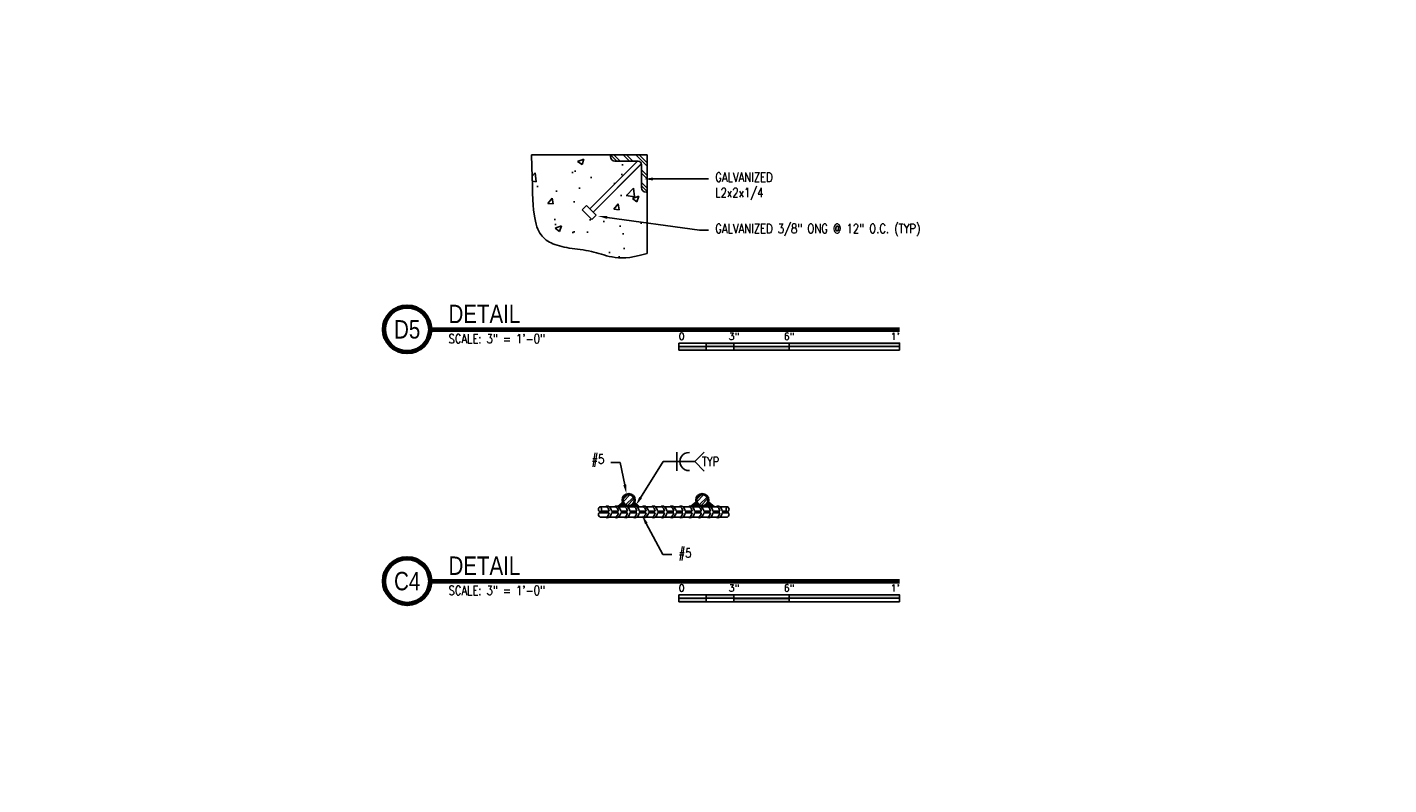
# Model space of a CAD drawing. Header units: inches. Extents: x 724 to 1800, y 17 to 339.
# Tile 33 of 33: x 1524 to 1598, y 259 to 300. Entities that reach past the tile are written whole.
import ezdxf
from ezdxf import colors
from ezdxf.entities.mleader import LeaderData, LeaderLine
from ezdxf.enums import TextEntityAlignment as Align
from ezdxf.math import Vec2, Vec3

# ---------------------------------------------------------------- set-up
doc = ezdxf.new("R2010")
doc.units = ezdxf.units.IN
doc.header["$MEASUREMENT"] = 0
for name, color, linetype in [('A-DETL', 3, 'Continuous'), ('A-DETL-MEDM', 3, 'Continuous'), ('A-WALL-PATT', 8, 'Continuous'), ('G-ANNO-TEXT', 2, 'Continuous'), ('M-DETL-HVY', 4, 'Continuous'), ('M-DETL-LIGHT', 1, 'Continuous'), ('S-ANNO-SYMB', 2, 'Continuous')]:
    doc.layers.add(name, color=color, linetype=linetype)
doc.styles.add('Annotative', font='romans.shx', dxfattribs={"width": 0.8, "height": 0.125})
doc.styles.add('Arial', font='romans.shx', dxfattribs={"width": 0.8})
doc.styles.add('TITLES', font='swiss.ttf', dxfattribs={"width": 0.8, "height": 0.25})

# ---------------------------------------------------------------- blocks, each defined once
blk = doc.blocks.new('*U29')
for points in [[(-3, -0.281), (-2.625, -0.281), (-2.625, -0.234), (-3, -0.234)], [(-2.625, -0.188), (-2.25, -0.188), (-2.25, -0.234), (-2.625, -0.234)], [(-2.25, -0.235), (-1.5, -0.235), (-1.5, -0.281), (-2.25, -0.281)], [(-1.5, -0.234), (0, -0.234), (0, -0.187), (-1.5, -0.187)]]:
    blk.add_hatch(color=256).paths.add_polyline_path(points)
for p, q in [((0, -0.187), (-3, -0.187)), ((-3, -0.281), (-3, -0.187)), ((0, -0.234), (-3, -0.234)), ((0, -0.281), (-3, -0.281)), ((-2.625, -0.281), (-2.625, -0.188)), ((-2.25, -0.281), (-2.25, -0.188)), ((-1.5, -0.281), (-1.5, -0.188)), ((0, -0.187), (0, -0.281))]:
    blk.add_line(p, q)
at = {"flags": 128}
for points in [[(-3, -0.281), (-2.625, -0.281), (-2.625, -0.234), (-3, -0.234), (-3, -0.281)], [(-2.625, -0.188), (-2.25, -0.188), (-2.25, -0.234), (-2.625, -0.234), (-2.625, -0.188)], [(-2.25, -0.235), (-1.5, -0.235), (-1.5, -0.281), (-2.25, -0.281), (-2.25, -0.235)], [(-1.5, -0.234), (0, -0.234), (0, -0.187), (-1.5, -0.187), (-1.5, -0.234)]]:
    blk.add_lwpolyline(points, close=True, dxfattribs=at)
at = {"style": 'Arial'}
blk.add_text('0', height=0.0937, dxfattribs=at).set_placement((-3, -0.094), align=Align.MIDDLE_LEFT)
for s, p in [('3"', (-2.25, -0.094)), ('6"', (-1.5, -0.094))]:
    blk.add_text(s, height=0.0937, dxfattribs=at).set_placement(p, align=Align.MIDDLE_CENTER)
blk.add_text("1'", height=0.0937, dxfattribs=at).set_placement((0, -0.094), align=Align.MIDDLE_RIGHT)
blk = doc.blocks.new('*U4')
at = {"linetype": 'Continuous', "lineweight": 70}
blk.add_line((1.125, 0.625), (7.5, 0.625), dxfattribs=at)
at = {"lineweight": 70}
blk.add_circle((0.812, 0.625), 0.312, dxfattribs=at)
at = {"style": 'Arial'}
blk.add_attdef('DRAWING_AREA_TITLE', text='', height=0.187, dxfattribs=at).set_placement((1.374, 0.634), align=Align.BOTTOM_LEFT)
blk.add_attdef('X#', text='', height=0.187, dxfattribs=at).set_placement((0.812, 0.625), align=Align.MIDDLE_CENTER)
blk.add_attdef('SCALE:', text='', height=0.0938, dxfattribs=at).set_placement((1.374, 0.561), align=Align.TOP_LEFT)
blk = doc.blocks.new('*U3')
at = {"linetype": 'Continuous', "lineweight": 70}
blk.add_line((1.125, 0.625), (7.5, 0.625), dxfattribs=at)
at = {"lineweight": 70}
blk.add_circle((0.812, 0.625), 0.312, dxfattribs=at)
at = {"style": 'Arial'}
blk.add_attdef('DRAWING_AREA_TITLE', text='', height=0.187, dxfattribs=at).set_placement((1.374, 0.634), align=Align.BOTTOM_LEFT)
blk.add_attdef('X#', text='', height=0.187, dxfattribs=at).set_placement((0.812, 0.625), align=Align.MIDDLE_CENTER)
blk.add_attdef('SCALE:', text='', height=0.0938, dxfattribs=at).set_placement((1.374, 0.561), align=Align.TOP_LEFT)

msp = doc.modelspace()

# ---------------------------------------------------------------- hatches: boundary and pattern name
at = {"layer": 'A-WALL-PATT'}
h = msp.add_hatch(dxfattribs=at)
h.set_pattern_fill('AR-CONC', color=8, scale=0.5, style=0)
h.set_pattern_definition([(50, (375.0027, -2), (3.586301, -0.313761), [0.375, -4.125]), (355, (375.0027, -2), (-0.693757, 3.760961), [0.3, -3.3]), (100.45144, (375.3016, -2.026), (2.892544, 3.4472), [0.318701, -3.505711]), (46.1842, (375.0027, -1), (5.336207, -0.827596), [0.5625, -6.1875]), (96.63564, (375.4474, -1.069), (4.67331, 4.870593), [0.478052, -5.25857]), (351.18416, (375.0027, -1), (4.67331, 4.870593), [0.45, -4.95]), (21, (375.5027, -1.25), (2.984535, -2.0130945), [0.375, -4.125]), (326, (375.5027, -1.25), (1.216577, 3.62575), [0.3, -3.3]), (71.45144, (375.7514, -1.4177), (4.201112, 1.612656), [0.318701, -3.505711]), (37.5, (375.0027, -2), (0.0607993, 1.6644693), [0, -3.26, 0, -3.35, 0, -3.3125]), (7.5, (375.0027, -2), (1.3153477, 1.9720586), [0, -1.91, 0, -3.185, 0, -1.2625]), (327.5, (373.8877, -2), (2.6691122, -0.1127744), [0, -1.25, 0, -3.9, 0, -5.175]), (317.5, (373.3877, -2), (2.915931, 0.500525), [0, -1.625, 0, -2.59, 0, -3.675])])
h.paths.add_polyline_path([(1556.4578, 287.9952), (1556.8454, 287.9952), (1557.3515, 288.0907), (1557.7933, 288.2036), (1557.7933, 291.5664), (1557.4808, 291.5664), (1557.4808, 293.0857), (1554.8514, 290.4564), (1555.0282, 290.2796), (1554.7925, 290.0439), (1554.2621, 290.5742), (1554.4979, 290.8099), (1554.6746, 290.6331), (1557.2954, 293.2539), (1555.7933, 293.2539), (1555.7933, 293.5664), (1551.5101, 293.5664), (1551.5751, 292.1027), (1551.5751, 291.2138), (1551.6282, 290.5827), (1551.7048, 290.0886), (1551.8067, 289.6899), (1551.9541, 289.3783), (1552.1946, 289.0653), (1552.3713, 288.8886), (1552.7223, 288.7357), (1552.9562, 288.6476), (1553.3492, 288.5688), (1553.7989, 288.4882), (1554.2257, 288.4298), (1554.6068, 288.3723), (1555.0232, 288.26), (1555.5022, 288.1166), (1556.0412, 287.9952)])

# ---------------------------------------------------------------- linework, layer by layer
at = {"layer": 'A-DETL'}
for p, q in [((1555.2313, 274.4546), (1555.5864, 274.4546)), ((1555.7321, 274.4546), (1556.0872, 274.4546)), ((1556.218, 274.4987), (1556.1961, 274.4768)), ((1556.2328, 274.4546), (1556.588, 274.4546)), ((1556.7336, 274.4546), (1557.0887, 274.4546)), ((1557.2344, 274.4546), (1557.5895, 274.4546)), ((1557.7352, 274.4546), (1558.0903, 274.4546)), ((1558.236, 274.4546), (1558.5911, 274.4546)), ((1558.7365, 274.4546), (1559.0919, 274.4546)), ((1559.2375, 274.4546), (1559.5927, 274.4546)), ((1559.7383, 274.4546), (1560.0934, 274.4546)), ((1560.2391, 274.4546), (1560.5942, 274.4546)), ((1560.7399, 274.4546), (1561.5958, 274.4546)), ((1561.7415, 274.4546), (1562.1564, 274.4546)), ((1555.1793, 274.1265), (1555.7251, 274.1265)), ((1555.5864, 273.8921), (1555.2313, 273.8921)), ((1555.2832, 274.2203), (1555.7251, 274.2203)), ((1556.0872, 273.8921), (1555.7321, 273.8921)), ((1555.8536, 274.2203), (1556.2259, 274.2203)), ((1555.8536, 274.1265), (1556.2259, 274.1265)), ((1556.588, 273.8921), (1556.2328, 273.8921)), ((1556.3544, 274.2203), (1556.7267, 274.2203)), ((1556.3544, 274.1265), (1556.7267, 274.1265)), ((1557.0887, 273.8921), (1556.7336, 273.8921)), ((1556.8552, 274.2203), (1557.2275, 274.2203)), ((1556.8552, 274.1265), (1557.2275, 274.1265)), ((1557.5895, 273.8921), (1557.2344, 273.8921)), ((1557.356, 274.2203), (1557.7283, 274.2203)), ((1557.356, 274.1265), (1557.7283, 274.1265)), ((1558.0903, 273.8921), (1557.7352, 273.8921)), ((1557.8568, 274.2203), (1558.2291, 274.2203)), ((1557.8568, 274.1265), (1558.2291, 274.1265)), ((1558.5911, 273.8921), (1558.236, 273.8921)), ((1558.3575, 274.2203), (1558.7298, 274.2203)), ((1558.3575, 274.1265), (1558.7298, 274.1265)), ((1559.0919, 273.8921), (1558.7368, 273.8921)), ((1558.8583, 274.2203), (1559.2306, 274.2203)), ((1558.8583, 274.1265), (1559.2306, 274.1265)), ((1559.5927, 273.8921), (1559.2375, 273.8921)), ((1559.3591, 274.2203), (1559.7314, 274.2203)), ((1559.3591, 274.1265), (1559.7314, 274.1265)), ((1560.0934, 273.8921), (1559.7383, 273.8921)), ((1559.8599, 274.2203), (1560.2322, 274.2203)), ((1559.8599, 274.1265), (1560.2322, 274.1265)), ((1560.5942, 273.8921), (1560.2391, 273.8921)), ((1560.3607, 274.2203), (1560.733, 274.2203)), ((1560.3607, 274.1265), (1560.733, 274.1265)), ((1561.095, 273.8921), (1560.7399, 273.8921)), ((1560.8615, 274.2203), (1561.2338, 274.2203)), ((1560.8615, 274.1265), (1561.2338, 274.1265)), ((1561.5958, 273.8921), (1561.2407, 273.8921)), ((1561.3623, 274.2203), (1561.7346, 274.2203)), ((1561.3623, 274.1265), (1561.7346, 274.1265)), ((1562.1564, 273.8921), (1561.7415, 273.8921)), ((1561.863, 274.2203), (1562.1045, 274.2203)), ((1561.863, 274.1265), (1562.2083, 274.1265))]:
    msp.add_line(p, q, dxfattribs=at)
for centre in [(1556.786, 274.814), (1560.786, 274.814)]:
    msp.add_circle(centre, 0.3594, dxfattribs=at)
for centre, radius, start, end in [((1555.3111, 274.314), 0.1617, 119.57386, 240.42614), ((1555.1515, 274.314), 0.1617, 299.57386, 60.42614), ((1555.628, 274.3222), 0.1686, 52.452976, 128.236748), ((1555.5563, 274.3598), 0.0994, 36.471535, 72.413875), ((1555.2399, 274.1225), 0.4949, 11.386755, 36.789675), ((1555.4391, 274.154), 0.4198, 9.086783, 45.987768), ((1556.1288, 274.3222), 0.1686, 52.452976, 128.236748), ((1556.0571, 274.3598), 0.0994, 36.471535, 72.413875), ((1555.7407, 274.1225), 0.4949, 11.386755, 36.789675), ((1555.9399, 274.154), 0.4198, 9.086783, 45.987768), ((1556.6296, 274.3222), 0.1686, 52.452976, 128.236748), ((1556.5579, 274.3598), 0.0994, 36.471535, 72.413875), ((1556.2415, 274.1225), 0.4949, 11.386755, 36.789675), ((1556.4407, 274.154), 0.4198, 9.086783, 45.987768), ((1557.1304, 274.3222), 0.1686, 52.452976, 128.236748), ((1557.0587, 274.3598), 0.0994, 36.471535, 72.413875), ((1556.7423, 274.1225), 0.4949, 11.386755, 36.789675), ((1556.9414, 274.154), 0.4198, 9.086783, 45.987768), ((1557.6312, 274.3222), 0.1686, 52.452976, 128.236748), ((1557.5595, 274.3598), 0.0994, 36.471535, 72.413875), ((1557.2431, 274.1225), 0.4949, 11.386755, 36.789675), ((1557.4422, 274.154), 0.4198, 9.086783, 45.987768), ((1558.1319, 274.3222), 0.1686, 52.452976, 128.236748), ((1558.0603, 274.3598), 0.0994, 36.471535, 72.413875), ((1557.7439, 274.1225), 0.4949, 11.386755, 36.789675), ((1557.943, 274.154), 0.4198, 9.086783, 45.987768), ((1558.6327, 274.3222), 0.1686, 52.452976, 128.236748), ((1558.5611, 274.3598), 0.0994, 36.471535, 72.413875), ((1558.2447, 274.1225), 0.4949, 11.386755, 36.789675), ((1558.4438, 274.154), 0.4198, 9.086783, 45.987768), ((1559.1335, 274.3222), 0.1686, 52.452976, 128.236748), ((1559.0618, 274.3598), 0.0994, 36.471535, 72.413875), ((1558.7454, 274.1225), 0.4949, 11.386755, 36.789675), ((1558.9446, 274.154), 0.4198, 9.086783, 45.987768), ((1559.6343, 274.3222), 0.1686, 52.452976, 128.236748), ((1559.5626, 274.3598), 0.0994, 36.471535, 72.413875), ((1559.2462, 274.1225), 0.4949, 11.386755, 36.789675), ((1559.4454, 274.154), 0.4198, 9.086783, 45.987768), ((1560.1351, 274.3222), 0.1686, 52.452976, 128.236748), ((1560.0634, 274.3598), 0.0994, 36.471535, 72.413875), ((1559.747, 274.1225), 0.4949, 11.386755, 36.789675), ((1559.9461, 274.154), 0.4198, 9.086783, 45.987768), ((1560.6359, 274.3222), 0.1686, 52.452976, 128.236748), ((1560.5642, 274.3598), 0.0994, 36.471535, 72.413875), ((1560.2478, 274.1225), 0.4949, 11.386755, 36.789675), ((1560.4469, 274.154), 0.4198, 9.086783, 45.987768), ((1561.1366, 274.3222), 0.1686, 52.452976, 128.236748), ((1561.065, 274.3598), 0.0994, 36.471535, 72.413875), ((1560.7486, 274.1225), 0.4949, 11.386755, 36.789675), ((1560.9477, 274.154), 0.4198, 9.086783, 45.987768), ((1561.6374, 274.3222), 0.1686, 52.452976, 128.236748), ((1561.5658, 274.3598), 0.0994, 36.471535, 72.413875), ((1561.2494, 274.1225), 0.4949, 11.386755, 36.789675), ((1561.4485, 274.154), 0.4198, 9.086783, 45.987768), ((1562.2362, 274.314), 0.1617, 119.57386, 240.42614), ((1562.0766, 274.314), 0.1617, 299.57386, 60.42614), ((1555.3111, 274.0328), 0.1617, 119.57386, 240.42614), ((1555.628, 274.0246), 0.1686, 231.763252, 307.547024), ((1555.5563, 273.9869), 0.0994, 287.586125, 323.528465), ((1555.2399, 274.2242), 0.4949, 323.210325, 348.613245), ((1555.4391, 274.1928), 0.4198, 314.012232, 350.913217), ((1556.1288, 274.0246), 0.1686, 231.763252, 307.547024), ((1556.0571, 273.9869), 0.0994, 287.586125, 323.528465), ((1555.7407, 274.2242), 0.4949, 323.210325, 348.613245), ((1555.9399, 274.1928), 0.4198, 314.012232, 350.913217), ((1556.6296, 274.0246), 0.1686, 231.763252, 307.547024), ((1556.5579, 273.9869), 0.0994, 287.586125, 323.528465), ((1556.2415, 274.2242), 0.4949, 323.210325, 348.613245), ((1556.4407, 274.1928), 0.4198, 314.012232, 350.913217), ((1557.1304, 274.0246), 0.1686, 231.763252, 307.547024), ((1557.0587, 273.9869), 0.0994, 287.586125, 323.528465), ((1556.7423, 274.2242), 0.4949, 323.210325, 348.613245), ((1556.9414, 274.1928), 0.4198, 314.012232, 350.913217), ((1557.6312, 274.0246), 0.1686, 231.763252, 307.547024), ((1557.5595, 273.9869), 0.0994, 287.586125, 323.528465), ((1557.2431, 274.2242), 0.4949, 323.210325, 348.613245), ((1557.4422, 274.1928), 0.4198, 314.012232, 350.913217), ((1558.1319, 274.0246), 0.1686, 231.763252, 307.547024), ((1558.0603, 273.9869), 0.0994, 287.586125, 323.528465), ((1557.7439, 274.2242), 0.4949, 323.210325, 348.613245), ((1557.943, 274.1928), 0.4198, 314.012232, 350.913217), ((1558.6327, 274.0246), 0.1686, 231.763252, 307.547024), ((1558.5611, 273.9869), 0.0994, 287.586125, 323.528465), ((1558.2447, 274.2242), 0.4949, 323.210325, 348.613245), ((1558.4438, 274.1928), 0.4198, 314.012232, 350.913217), ((1559.1335, 274.0246), 0.1686, 231.763252, 307.547024), ((1559.0618, 273.9869), 0.0994, 287.586125, 323.528465), ((1558.7454, 274.2242), 0.4949, 323.210325, 348.613245), ((1558.9446, 274.1928), 0.4198, 314.012232, 350.913217), ((1559.6343, 274.0246), 0.1686, 231.763252, 307.547024), ((1559.5626, 273.9869), 0.0994, 287.586125, 323.528465), ((1559.2462, 274.2242), 0.4949, 323.210325, 348.613245), ((1559.4454, 274.1928), 0.4198, 314.012232, 350.913217), ((1560.1351, 274.0246), 0.1686, 231.763252, 307.547024), ((1560.0634, 273.9869), 0.0994, 287.586125, 323.528465), ((1559.747, 274.2242), 0.4949, 323.210325, 348.613245), ((1559.9461, 274.1928), 0.4198, 314.012232, 350.913217), ((1560.6359, 274.0246), 0.1686, 231.763252, 307.547024), ((1560.5642, 273.9869), 0.0994, 287.586125, 323.528465), ((1560.2478, 274.2242), 0.4949, 323.210325, 348.613245), ((1560.4469, 274.1928), 0.4198, 314.012232, 350.913217), ((1561.1366, 274.0246), 0.1686, 231.763252, 307.547024), ((1561.065, 273.9869), 0.0994, 287.586125, 323.528465), ((1560.7486, 274.2242), 0.4949, 323.210325, 348.613245), ((1560.9477, 274.1928), 0.4198, 314.012232, 350.913217), ((1561.6374, 274.0246), 0.1686, 231.763252, 307.547024), ((1561.5658, 273.9869), 0.0994, 287.586125, 323.528465), ((1561.2494, 274.2242), 0.4949, 323.210325, 348.613245), ((1561.4485, 274.1928), 0.4198, 314.012232, 350.913217), ((1562.0766, 274.0328), 0.1617, 299.57386, 60.42614)]:
    msp.add_arc(centre, radius, start, end, dxfattribs=at)
at = {"layer": 'A-DETL-MEDM'}
for p, q in [((1557.7933, 293.5664), (1551.5101, 293.5664)), ((1557.7933, 288.2036), (1557.7933, 293.5664)), ((1556.8413, 287.9946), (1557.3515, 288.0907)), ((1557.3515, 288.0907), (1557.7933, 288.2036))]:
    msp.add_line(p, q, dxfattribs=at)
msp.add_lwpolyline([(1551.5164, 293.5664), (1551.5301, 292.9262), (1551.5429, 292.3718), (1551.5557, 291.8943), (1551.5695, 291.4847), (1551.5851, 291.1342), (1551.6033, 290.8339), (1551.6251, 290.5748), (1551.6514, 290.348), (1551.6827, 290.1459), (1551.7191, 289.9652), (1551.7603, 289.8041), (1551.8059, 289.6607), (1551.8558, 289.5331), (1551.9096, 289.4193), (1551.9671, 289.3174), (1552.028, 289.2256), (1552.0921, 289.1422), (1552.1599, 289.0662), (1552.232, 288.9971), (1552.3088, 288.9342), (1552.3909, 288.877), (1552.4788, 288.8247), (1552.5732, 288.7768), (1552.6745, 288.7327), (1552.7832, 288.6918), (1552.8988, 288.6538), (1553.0208, 288.6187), (1553.1486, 288.5862), (1553.2818, 288.5562), (1553.4197, 288.5285), (1553.5619, 288.503), (1553.7077, 288.4796), (1553.8566, 288.4579), (1554.0076, 288.4372), (1554.1596, 288.4167), (1554.3118, 288.3955), (1554.463, 288.3727), (1554.6123, 288.3475), (1554.7586, 288.319), (1554.9009, 288.2864), (1555.0387, 288.2492), (1555.1738, 288.2088), (1555.3085, 288.1667), (1555.4449, 288.1249), (1555.5855, 288.0849), (1555.7323, 288.0485), (1555.8877, 288.0174), (1556.054, 287.9933), (1556.2329, 287.9779), (1556.4243, 287.9723), (1556.6273, 287.9775), (1556.8413, 287.9946)], dxfattribs=at)
at = {"layer": 'G-ANNO-TEXT'}
for p, q in [((1559.4074, 276.4048), (1559.4074, 277.4123)), ((1560.3737, 276.909), (1560.8891, 277.4244)), ((1560.3737, 276.909), (1560.8891, 276.3936))]:
    msp.add_line(p, q, dxfattribs=at)
msp.add_arc((1560.0578, 276.9085), 0.4921, 87.041071, 272.958929, dxfattribs=at)
at = {"layer": 'M-DETL-HVY'}
for p, q in [((1554.6746, 290.6331), (1557.2641, 293.2226)), ((1557.4753, 293.0802), (1554.8514, 290.4564)), ((1557.4441, 293.0491), (1554.8514, 290.4564)), ((1555.7933, 293.5664), (1555.7933, 293.4726)), ((1556.0433, 293.2226), (1557.2933, 293.2226)), ((1557.4808, 291.7851), (1557.4808, 293.0351)), ((1557.7933, 291.5351), (1557.7308, 291.5351)), ((1554.2621, 290.5742), (1554.4979, 290.8099)), ((1554.4979, 290.8099), (1554.2621, 290.5742)), ((1555.0282, 290.2796), (1554.4979, 290.8099)), ((1554.2621, 290.5742), (1554.7925, 290.0439)), ((1555.0282, 290.2796), (1554.7925, 290.0439)), ((1554.7925, 290.0439), (1555.0282, 290.2796)), ((1556.4058, 274.6534), (1556.1949, 274.4777)), ((1556.2053, 274.4863), (1556.5909, 274.4863)), ((1556.2173, 274.4657), (1556.5411, 274.4657)), ((1556.2385, 274.5028), (1556.6063, 274.5028)), ((1556.2498, 274.5234), (1556.5746, 274.5234)), ((1556.2745, 274.544), (1556.539, 274.544)), ((1556.2942, 274.5605), (1556.5226, 274.5605)), ((1556.3189, 274.581), (1556.502, 274.581)), ((1556.3387, 274.5975), (1556.4938, 274.5975)), ((1556.3634, 274.6181), (1556.4732, 274.6181)), ((1556.3991, 274.6387), (1556.4723, 274.6387)), ((1556.4032, 274.6552), (1556.4485, 274.6799)), ((1556.4107, 274.6593), (1556.4616, 274.6593)), ((1556.8894, 274.4698), (1557.0489, 274.4698)), ((1556.924, 274.4822), (1557.0771, 274.4822)), ((1556.9657, 274.5028), (1557.3258, 274.5028)), ((1556.9974, 274.5234), (1557.3018, 274.5234)), ((1557.0184, 274.5399), (1557.2825, 274.5399)), ((1557.0365, 274.5563), (1557.2632, 274.5563)), ((1557.0597, 274.581), (1557.2344, 274.581)), ((1557.0759, 274.6016), (1557.2103, 274.6016)), ((1557.0925, 274.6264), (1557.1814, 274.6264)), ((1557.1063, 274.6511), (1557.1525, 274.6511)), ((1557.1193, 274.6795), (1557.3821, 274.4546)), ((1557.1836, 274.4822), (1557.3335, 274.4822)), ((1557.2118, 274.4698), (1557.3459, 274.4698)), ((1560.4402, 274.7028), (1560.1693, 274.4873)), ((1560.18, 274.4958), (1560.619, 274.4958)), ((1560.2004, 274.512), (1560.5781, 274.512)), ((1560.2135, 274.4715), (1560.5451, 274.4715)), ((1560.231, 274.5364), (1560.5457, 274.5364)), ((1560.2668, 274.5648), (1560.5271, 274.5648)), ((1560.3025, 274.5932), (1560.5025, 274.5932)), ((1560.3382, 274.6216), (1560.4781, 274.6216)), ((1560.3794, 274.646), (1560.4564, 274.646)), ((1560.4096, 274.6784), (1560.4532, 274.6784)), ((1561.4226, 274.4715), (1560.8947, 274.4715)), ((1561.392, 274.4958), (1560.9531, 274.4958)), ((1561.3716, 274.512), (1560.9809, 274.512)), ((1561.341, 274.5364), (1561.0142, 274.5364)), ((1561.3053, 274.5648), (1561.0449, 274.5648)), ((1561.2695, 274.5932), (1561.0696, 274.5932)), ((1561.2338, 274.6216), (1561.0939, 274.6216)), ((1561.1926, 274.646), (1561.1156, 274.646)), ((1561.1624, 274.6784), (1561.1188, 274.6784)), ((1561.1318, 274.7028), (1561.4438, 274.4546))]:
    msp.add_line(p, q, dxfattribs=at)
for centre in [(1556.786, 274.814), (1560.786, 274.814)]:
    msp.add_circle(centre, 0.2977, dxfattribs=at)
for centre, radius, start, end in [((1556.0433, 293.4726), 0.25, 180, 270), ((1557.2933, 293.0351), 0.1875, 0, 89.999981), ((1557.7308, 291.7851), 0.25, 180, 270)]:
    msp.add_arc(centre, radius, start, end, dxfattribs=at)
at = {"layer": 'M-DETL-LIGHT'}
for p, q in [((1555.7933, 293.5664), (1556.1058, 293.2539)), ((1555.9808, 293.5664), (1556.2933, 293.2539)), ((1556.4808, 293.5664), (1556.7933, 293.2539)), ((1556.6683, 293.5664), (1556.9808, 293.2539)), ((1557.1683, 293.5664), (1557.7933, 292.9414)), ((1557.3558, 293.5664), (1557.7933, 293.1289)), ((1557.4808, 292.7539), (1557.7933, 292.4414)), ((1557.4808, 292.5664), (1557.7933, 292.2539)), ((1557.4808, 292.0664), (1557.7933, 291.7539)), ((1557.4808, 291.8789), (1557.7933, 291.5664)), ((1556.794, 275.1733), (1556.4267, 274.8061)), ((1556.906, 275.1528), (1556.4473, 274.694)), ((1560.794, 275.1733), (1560.4267, 274.8061)), ((1560.906, 275.1528), (1560.4473, 274.694)), ((1557.0795, 275.0214), (1556.5787, 274.5205)), ((1557.1248, 274.934), (1556.666, 274.4753)), ((1561.0795, 275.0214), (1560.5787, 274.5205)), ((1561.1248, 274.934), (1560.666, 274.4753))]:
    msp.add_line(p, q, dxfattribs=at)

# ---------------------------------------------------------------- block references
at = {"layer": 'S-ANNO-SYMB'}
ref = msp.add_blockref('*U3', (1541.5035, 281.5875), dxfattribs=dict(at, xscale=3.999999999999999, yscale=3.999999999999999, zscale=3.999999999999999))
ref.add_attrib('SCALE:', 'SCALE: 3" = 1\'-0"', dxfattribs={"layer": '0', "height": 0.5, "style": 'Annotative', "width": 0.796875}).set_placement((1547.0006, 283.8298), align=Align.TOP_LEFT)
ref.add_attrib('DRAWING_AREA_TITLE', 'DETAIL  ', dxfattribs={"layer": '0', "height": 1, "style": 'TITLES', "width": 0.796875}).set_placement((1547.0006, 284.1231), align=Align.BOTTOM_LEFT)
ref.add_attrib('X#', 'D5', dxfattribs={"layer": '0', "height": 1, "style": 'TITLES', "width": 0.796875}).set_placement((1544.7535, 284.0875), align=Align.MIDDLE_CENTER)
at = {"layer": 'S-ANNO-SYMB', "xscale": 4, "yscale": 4, "zscale": 4}
for p in [(1571.5035, 284.0875), (1571.5035, 270.4208)]:
    msp.add_blockref('*U29', p, dxfattribs=at)
at = {"layer": 'S-ANNO-SYMB'}
ref = msp.add_blockref('*U4', (1541.5035, 267.9208), dxfattribs=dict(at, xscale=3.999999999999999, yscale=3.999999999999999, zscale=3.999999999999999))
ref.add_attrib('SCALE:', 'SCALE: 3" = 1\'-0"', dxfattribs={"layer": '0', "height": 0.5, "style": 'Annotative', "width": 0.796875}).set_placement((1547.0006, 270.1631), align=Align.TOP_LEFT)
ref.add_attrib('DRAWING_AREA_TITLE', 'DETAIL  ', dxfattribs={"layer": '0', "height": 1, "style": 'TITLES', "width": 0.796875}).set_placement((1547.0006, 270.4564), align=Align.BOTTOM_LEFT)
ref.add_attrib('X#', 'C4', dxfattribs={"layer": '0', "height": 1, "style": 'TITLES', "width": 0.796875}).set_placement((1544.7535, 270.4208), align=Align.MIDDLE_CENTER)

# ---------------------------------------------------------------- leaders
at = {"layer": 'G-ANNO-TEXT'}
ml = msp.add_multileader_mtext('Standard', dxfattribs=at)
ml.set_content('\\A1;VENTILATOR', color=256, style='Annotative')
ml.set_leader_properties(color=1, linetype='ByLayer', lineweight=-1)
ml.build(insert=Vec2(0, 0))
ml.multileader.update_dxf_attribs({"text_right_attachment_type": 3, "dogleg_length": 0.125, "arrow_head_size": 2, "scale": 16})
ctx = ml.context
ctx.base_point, ctx.scale, ctx.char_height, ctx.arrow_head_size, ctx.landing_gap_size, ctx.plane_origin = Vec3(1092.6516, 299.4531), 16, 2, 2, 1.44, Vec3(1085.0434, 266.1116)
ctx.right_attachment = 3
notes = []
notes.append((ctx, [(0, (1, 1, 0), (1090.6516, 299.4531), (1, 0), 2, [(0, [(1079.9773, 297.95)], 0, [])])]))
ctx.mtext.insert, ctx.mtext.width, ctx.mtext.defined_height, ctx.mtext.flow_direction = Vec3(1094.0916, 300.4531), 30.796875, 11.8375, 5
ml = msp.add_multileader_mtext('Standard', dxfattribs=at)
ml.set_content('\\A1;GALVANIZED \\PL2x2x1/4', color=256, style='Annotative')
ml.set_leader_properties(color=1, linetype='ByLayer', lineweight=-1)
ml.build(insert=Vec2(0, 0))
ml.multileader.update_dxf_attribs({"text_right_attachment_type": 3, "dogleg_length": 0.125, "arrow_head_size": 0.5, "scale": 4})
ctx = ml.context
ctx.base_point, ctx.scale, ctx.char_height, ctx.arrow_head_size, ctx.landing_gap_size, ctx.plane_origin = Vec3(1561.128, 292.2633), 4, 0.5, 0.5, 0.36, Vec3(1564.0266, 301.9647)
ctx.right_attachment = 3
notes.append((ctx, [(0, (1, 1, 0), (1560.628, 292.2633), (1, 0), 0.5, [(0, [(1557.6098, 292.2483)], 0, [])])]))
ctx.mtext.insert, ctx.mtext.width, ctx.mtext.flow_direction = Vec3(1561.488, 292.5966), 9.146635, 5
ml = msp.add_multileader_mtext('Standard', dxfattribs=at)
ml.set_content('\\A1;GALVANIZED 3/8" ONG @ 12" O.C. (TYP)', color=256, style='Annotative')
ml.set_leader_properties(color=1, linetype='ByLayer', lineweight=-1)
ml.build(insert=Vec2(0, 0))
ml.multileader.update_dxf_attribs({"text_right_attachment_type": 3, "dogleg_length": 0.125, "arrow_head_size": 0.5, "scale": 4})
ctx = ml.context
ctx.base_point, ctx.scale, ctx.char_height, ctx.arrow_head_size, ctx.landing_gap_size, ctx.plane_origin = Vec3(1561.1281, 289.4765), 4, 0.5, 0.5, 0.36, Vec3(1564.0266, 295.7846)
ctx.right_attachment = 3
notes.append((ctx, [(0, (1, 1, 0), (1560.6281, 289.4765), (1, 0), 0.5, [(0, [(1555.1277, 290.2344)], 0, [])])]))
ctx.mtext.insert, ctx.mtext.width, ctx.mtext.flow_direction = Vec3(1561.4881, 289.8098), 8.206474, 5
ml = msp.add_multileader_mtext('Standard', dxfattribs=at)
ml.set_content('\\A1;#5', color=256, style='Annotative')
ml.set_leader_properties(color=1, linetype='ByLayer', lineweight=-1)
ml.build(insert=Vec2(0, 0))
ml.multileader.update_dxf_attribs({"text_right_attachment_type": 3, "dogleg_length": 0.125, "arrow_head_size": 0.5, "scale": 4})
ctx = ml.context
ctx.base_point, ctx.scale, ctx.char_height, ctx.arrow_head_size, ctx.landing_gap_size, ctx.plane_origin = Vec3(1554.4383, 276.9574), 4, 0.5, 0.5, 0.36, Vec3(1555.6759, 289.4488)
ctx.right_attachment, ctx.text_align_type = 3, 2
notes.append((ctx, [(1, (1, 1, 0), (1556.325, 276.8621), (-1, 0), 0.5, [(0, [(1556.6677, 275.1642)], 0, [])])]))
ctx.mtext.insert, ctx.mtext.width, ctx.mtext.alignment, ctx.mtext.flow_direction = Vec3(1555.465, 277.2907), 7.331202, 3, 5
ml = msp.add_multileader_mtext('Standard', dxfattribs=at)
ml.set_content('\\A1;TYP', color=256, style='Annotative')
ml.set_leader_properties(color=1, linetype='ByLayer', lineweight=-1)
ml.build(insert=Vec2(0, 0))
ml.multileader.update_dxf_attribs({"text_right_attachment_type": 3, "dogleg_length": 0.125, "arrow_head_size": 0.5, "scale": 4})
ctx = ml.context
ctx.base_point, ctx.scale, ctx.char_height, ctx.arrow_head_size, ctx.landing_gap_size, ctx.plane_origin = Vec3(1560.4031, 276.909), 4, 0.5, 0.5, 0.36, Vec3(1565.6134, 289.4957)
ctx.right_attachment = 3
notes.append((ctx, [(0, (1, 1, 0), (1558.6546, 276.909), (1, 0), 1.7484, [(0, [(1557.1677, 274.5236)], 0, [])])]))
ctx.mtext.insert, ctx.mtext.width, ctx.mtext.flow_direction = Vec3(1560.7631, 277.159), 7.331202, 5
ml = msp.add_multileader_mtext('Standard', dxfattribs=at)
ml.set_content('\\A1;SHROUD', color=256, style='Annotative')
ml.set_leader_properties(color=1, linetype='ByLayer', lineweight=-1)
ml.build(insert=Vec2(0, 0))
ml.multileader.update_dxf_attribs({"text_right_attachment_type": 3, "dogleg_length": 0.125, "arrow_head_size": 2, "scale": 16})
ctx = ml.context
ctx.base_point, ctx.scale, ctx.char_height, ctx.arrow_head_size, ctx.landing_gap_size, ctx.plane_origin = Vec3(857.4185, 273.6094), 16, 2, 2, 1.44, Vec3(808.0029, 237.2858)
ctx.right_attachment = 3
notes.append((ctx, [(1, (1, 1, 0), (871.5938, 273.6094), (-1, 0), 2, [(0, [(873.6861, 259.3629)], 0, [])])]))
ctx.mtext.insert, ctx.mtext.width, ctx.mtext.defined_height, ctx.mtext.flow_direction = Vec3(858.8585, 274.6094), 42.171875, 10.5875, 5
ml = msp.add_multileader_mtext('Standard', dxfattribs=at)
ml.set_content('\\A1;#5', color=256, style='Annotative')
ml.set_leader_properties(color=1, linetype='ByLayer', lineweight=-1)
ml.build(insert=Vec2(0, 0))
ml.multileader.update_dxf_attribs({"text_right_attachment_type": 3, "dogleg_length": 0.125, "arrow_head_size": 0.5, "scale": 4})
ctx = ml.context
ctx.base_point, ctx.scale, ctx.char_height, ctx.arrow_head_size, ctx.landing_gap_size, ctx.plane_origin = Vec3(1559.1364, 271.8621), 4, 0.5, 0.5, 0.36, Vec3(1565.6134, 284.4488)
ctx.right_attachment = 3
notes.append((ctx, [(0, (1, 1, 0), (1558.6364, 271.8621), (1, 0), 0.5, [(0, [(1557.5114, 273.9923)], 0, [])])]))
ctx.mtext.insert, ctx.mtext.width, ctx.mtext.flow_direction = Vec3(1559.4964, 272.1955), 7.331202, 5
for ctx, leaders in notes:
    for number, flags, end, landing, length, lines in leaders:
        leader = LeaderData()
        leader.index, (leader.has_last_leader_line, leader.has_dogleg_vector, leader.attachment_direction) = number, flags
        leader.last_leader_point, leader.dogleg_vector, leader.dogleg_length = Vec3(end), Vec3(landing), length
        for number, points, colour, breaks in lines:
            line = LeaderLine()
            line.index, line.vertices, line.color, line.breaks = number, Vec3.list(points), colors.encode_raw_color(colour), breaks
            leader.lines.append(line)
        ctx.leaders.append(leader)

doc.saveas('drawing.dxf')
